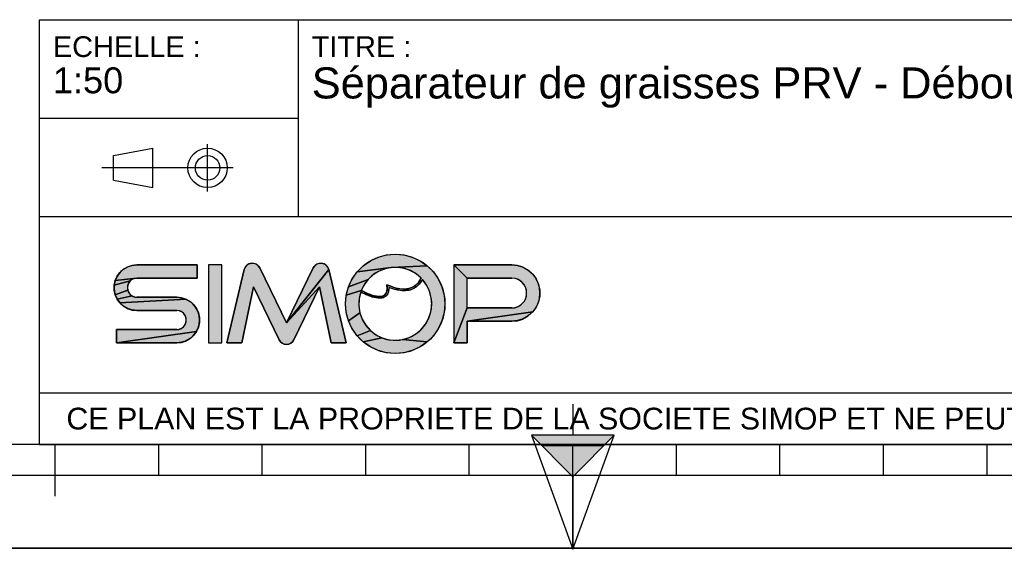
# Model space of a CAD drawing. Header units: millimetres. Extents: x 0 to 297, y 0 to 210.
# Tile 6 of 27: x 95 to 190, y 0 to 51. Entities that reach past the tile are written whole.
import ezdxf

# ---------------------------------------------------------------- set-up
doc = ezdxf.new("R2010")
doc.units = ezdxf.units.MM
doc.header["$LTSCALE"] = 16.335
doc.layers.get('0').update_dxf_attribs({"linetype": 'CONTINUOUS'})
doc.styles.get("Standard").update_dxf_attribs({"font": 'arial.ttf'})

# ---------------------------------------------------------------- blocks, each defined once
blk = doc.blocks.new('MARGEA4_BL0', base_point=(148.514, 105.014))
at = {"color": 7, "linetype": 'Continuous'}
for p, q in [((287.014, 10.014), (10.014, 10.014)), ((98.514, 5.014), (98.514, 10.014)), ((108.514, 7.014), (108.514, 10.014)), ((118.514, 7.014), (118.514, 10.014)), ((128.514, 7.014), (128.514, 10.014)), ((138.514, 7.014), (138.514, 10.014)), ((148.514, 0.014), (148.514, 10.014)), ((158.514, 7.014), (158.514, 10.014)), ((168.514, 7.014), (168.514, 10.014)), ((178.514, 7.014), (178.514, 10.014)), ((188.514, 7.014), (188.514, 10.014)), ((248.514, 7.014), (48.514, 7.014)), ((297.014, 0.014), (0.014, 0.014)), ((297.014, 0.014), (0.014, 0.014))]:
    blk.add_line(p, q, dxfattribs=at)
blk = doc.blocks.new('REPERE_ORIENTATION_BL1', base_point=(148.516, 6.898))
at = {"color": 7, "linetype": 'Continuous'}
for p, q in [((148.516, 13.898), (148.516, 10.898)), ((148.516, 6.898), (144.516, 10.898)), ((152.516, 10.898), (144.516, 10.898)), ((144.516, 10.898), (148.516, -0.102)), ((148.516, 6.898), (152.516, 10.898)), ((148.516, -0.102), (152.516, 10.898)), ((151.516, 9.898), (145.516, 9.898)), ((148.516, 6.898), (148.516, -0.102))]:
    blk.add_line(p, q, dxfattribs=at)
blk.add_solid([(144.516, 10.898), (148.516, 6.898), (152.516, 10.898)], dxfattribs=at)
blk = doc.blocks.new('ISO_BL3', base_point=(109.359, 36.711))
at = {"color": 2, "linetype": 'Continuous'}
for p, q in [((113.239, 34.434), (113.239, 38.988)), ((104.158, 37.894), (107.956, 38.612)), ((107.956, 34.81), (107.956, 38.612)), ((104.158, 35.528), (104.158, 37.894)), ((115.7, 36.711), (103.019, 36.711)), ((104.158, 35.528), (107.956, 34.81))]:
    blk.add_line(p, q, dxfattribs=at)
for radius in [1.901, 1.183]:
    blk.add_circle((113.239, 36.711), radius, dxfattribs=at)
blk = doc.blocks.new('LOGO-SIMOP-2009_BL4', base_point=(124.77, 23.589))
at = {"linetype": 'Continuous'}
for points in [[(131.363, 28.389), (132.197, 28.316), (133.005, 28.1), (133.763, 27.746), (134.449, 27.266), (130.961, 27.086), (127.686, 26.675), (128.278, 27.266), (128.963, 27.746), (129.722, 28.1), (130.53, 28.316)], [(105.954, 27.301), (106.412, 27.349), (112.22, 27.349), (112.22, 26.069), (106.412, 26.069), (104.319, 25.829), (104.507, 26.249), (104.777, 26.621), (105.119, 26.929), (105.517, 27.159)], [(117.578, 27.509), (117.792, 27.474), (117.99, 27.382), (118.155, 27.24), (118.276, 27.059), (120.86, 21.749), (124.06, 25.217), (121.579, 20.119), (121.455, 19.934), (121.284, 19.791), (121.08, 19.7), (120.86, 19.669), (120.639, 19.7), (120.436, 19.791), (120.265, 19.934), (120.141, 20.119), (117.66, 25.217), (116.54, 19.829), (115.1, 19.829), (116.778, 26.894), (116.857, 27.097), (116.987, 27.271), (117.16, 27.404), (117.362, 27.485)], [(123.927, 27.474), (124.142, 27.509), (124.358, 27.485), (124.56, 27.404), (124.732, 27.271), (124.863, 27.097), (124.941, 26.894), (120.86, 21.749), (123.444, 27.059), (123.565, 27.24), (123.73, 27.382)], [(124.06, 25.217), (120.86, 21.749), (124.941, 26.894), (126.62, 19.829), (125.18, 19.829)], [(129.751, 26.718), (129.215, 26.377), (128.749, 25.946), (126.853, 25.231), (127.207, 25.989), (127.686, 26.675), (130.961, 27.086), (130.34, 26.957)], [(131.596, 27.101), (130.961, 27.086), (134.449, 27.266), (135.04, 26.675), (135.52, 25.989), (135.874, 25.231), (136.091, 24.423), (136.163, 23.589), (136.091, 22.756), (135.874, 21.947), (135.52, 21.189), (135.04, 20.504), (134.449, 19.912), (132.075, 20.142), (132.717, 20.34), (133.309, 20.655), (133.83, 21.078), (134.262, 21.592), (134.588, 22.178), (134.798, 22.816), (134.882, 23.482), (134.838, 24.152), (134.668, 24.801), (134.378, 25.407), (133.978, 25.946), (133.719, 25.545), (133.436, 25.258), (133.098, 25.04), (132.731, 24.907), (132.159, 25.009), (132.592, 25.042), (132.968, 25.156), (133.314, 25.364), (133.6, 25.651), (133.861, 26.069), (133.375, 26.478), (132.823, 26.792), (132.224, 27.002)], [(138.292, 26.069), (137.012, 27.349), (142.612, 27.349), (143.177, 27.29), (143.718, 27.114), (144.211, 26.83), (144.633, 26.449), (144.967, 25.989), (145.199, 25.47), (145.317, 24.913), (145.317, 24.345), (145.199, 23.789), (144.967, 23.269), (144.633, 22.809), (138.292, 21.909), (138.292, 19.829), (137.012, 19.829), (138.292, 23.189), (142.612, 23.189), (142.956, 23.231), (143.281, 23.354), (143.567, 23.551), (143.797, 23.811), (143.958, 24.119), (144.041, 24.456), (144.041, 24.803), (143.958, 25.14), (143.797, 25.447), (143.567, 25.707), (143.281, 25.904), (142.956, 26.027), (142.612, 26.069)], [(105.952, 25.946), (105.761, 25.8), (104.224, 25.379), (104.319, 25.829), (106.412, 26.069), (106.174, 26.038)], [(105.523, 25.387), (105.492, 25.149), (105.523, 24.911), (104.319, 24.469), (104.224, 24.919), (104.224, 25.379), (105.761, 25.8), (105.615, 25.609)], [(128.368, 25.438), (128.084, 24.869), (126.636, 24.423), (126.853, 25.231), (128.749, 25.946)], [(105.761, 24.499), (105.952, 24.352), (104.507, 24.049), (104.319, 24.469), (105.523, 24.911), (105.615, 24.689)], [(128.084, 24.869), (128.432, 24.7), (128.441, 24.519), (128.029, 24.718), (127.876, 24.064), (127.849, 23.394), (127.95, 22.73), (126.853, 21.947), (126.636, 22.756), (126.563, 23.589), (126.636, 24.423)], [(131.146, 25.202), (131.682, 25.062), (131.315, 24.983), (130.744, 25.179), (130.717, 24.821), (130.631, 24.565), (130.48, 24.354), (130.273, 24.213), (130.001, 24.3), (130.178, 24.346), (130.347, 24.448), (130.481, 24.62), (130.552, 24.815), (130.583, 25.063), (130.563, 25.429)], [(132.159, 25.009), (132.731, 24.907), (132.312, 24.85), (131.842, 24.874), (131.315, 24.983), (131.682, 25.062)], [(111.553, 23.809), (111.895, 23.501), (112.165, 23.129), (112.352, 22.709), (112.448, 22.259), (112.448, 21.799), (112.352, 21.349), (112.165, 20.929), (104.452, 19.829), (104.452, 21.109), (110.26, 21.109), (110.498, 21.14), (110.72, 21.232), (110.91, 21.379), (111.057, 21.569), (111.148, 21.791), (111.18, 22.029), (111.148, 22.267), (111.057, 22.489), (110.91, 22.68), (110.72, 22.826), (110.498, 22.918), (110.26, 22.949), (106.412, 22.949), (105.954, 22.997), (105.517, 23.139), (105.119, 23.369), (104.777, 23.677), (111.155, 24.039)], [(110.717, 24.181), (111.155, 24.039), (104.777, 23.677), (104.507, 24.049), (105.952, 24.352), (106.174, 24.26), (106.412, 24.229), (110.26, 24.229)], [(128.738, 24.565), (129.026, 24.456), (129.312, 24.368), (129.161, 24.244), (128.799, 24.369), (128.441, 24.519), (128.432, 24.7)], [(129.788, 24.29), (130.001, 24.3), (130.273, 24.213), (130.034, 24.143), (129.77, 24.13), (129.472, 24.167), (129.161, 24.244), (129.312, 24.368), (129.552, 24.315)], [(128.175, 22.098), (128.516, 21.52), (128.961, 21.017), (127.686, 20.504), (127.207, 21.189), (126.853, 21.947), (127.95, 22.73)], [(143.177, 21.969), (142.612, 21.909), (138.292, 21.909), (144.633, 22.809), (144.211, 22.429), (143.718, 22.144)], [(110.717, 19.877), (110.26, 19.829), (104.452, 19.829), (112.165, 20.929), (111.895, 20.557), (111.553, 20.249), (111.155, 20.019)], [(129.493, 20.607), (130.093, 20.307), (128.278, 19.912), (127.686, 20.504), (128.961, 21.017)], [(131.408, 20.069), (132.075, 20.142), (134.449, 19.912), (133.763, 19.432), (133.005, 19.079), (132.197, 18.862), (131.363, 18.789), (130.53, 18.862), (129.722, 19.079), (128.963, 19.432), (128.278, 19.912), (130.093, 20.307), (130.739, 20.125)]]:
    blk.add_hatch(color=2, dxfattribs=at).paths.add_polyline_path(points)
at = {"color": 2, "linetype": 'Continuous'}
for p, q in [((128.278, 27.266), (128.963, 27.746)), ((128.963, 27.746), (129.722, 28.1)), ((129.722, 28.1), (130.53, 28.316)), ((130.53, 28.316), (131.363, 28.389)), ((131.363, 28.389), (132.197, 28.316)), ((132.197, 28.316), (133.005, 28.1)), ((133.005, 28.1), (133.763, 27.746)), ((133.763, 27.746), (134.449, 27.266)), ((104.777, 26.621), (105.119, 26.929)), ((105.119, 26.929), (105.517, 27.159)), ((105.517, 27.159), (105.954, 27.301)), ((105.954, 27.301), (106.412, 27.349)), ((116.778, 26.894), (116.857, 27.097)), ((116.857, 27.097), (116.987, 27.271)), ((116.987, 27.271), (117.16, 27.404)), ((117.16, 27.404), (117.362, 27.485)), ((117.362, 27.485), (117.578, 27.509)), ((117.578, 27.509), (117.792, 27.474)), ((117.792, 27.474), (117.99, 27.382)), ((117.99, 27.382), (118.155, 27.24)), ((118.155, 27.24), (118.276, 27.059)), ((124.941, 26.894), (120.86, 21.749)), ((123.444, 27.059), (123.565, 27.24)), ((123.565, 27.24), (123.73, 27.382)), ((123.73, 27.382), (123.927, 27.474)), ((123.927, 27.474), (124.142, 27.509)), ((124.142, 27.509), (124.358, 27.485)), ((124.358, 27.485), (124.56, 27.404)), ((124.56, 27.404), (124.732, 27.271)), ((124.732, 27.271), (124.863, 27.097)), ((124.863, 27.097), (124.941, 26.894)), ((127.207, 25.989), (127.686, 26.675)), ((127.686, 26.675), (128.278, 27.266)), ((130.961, 27.086), (127.686, 26.675)), ((129.751, 26.718), (129.215, 26.377)), ((130.34, 26.957), (129.751, 26.718)), ((130.961, 27.086), (130.34, 26.957)), ((134.449, 27.266), (130.961, 27.086)), ((131.596, 27.101), (130.961, 27.086)), ((132.224, 27.002), (131.596, 27.101)), ((132.823, 26.792), (132.224, 27.002)), ((133.375, 26.478), (132.823, 26.792)), ((134.449, 27.266), (135.04, 26.675)), ((135.04, 26.675), (135.52, 25.989)), ((138.292, 26.069), (137.012, 27.349)), ((142.612, 27.349), (143.177, 27.29)), ((143.177, 27.29), (143.718, 27.114)), ((143.718, 27.114), (144.211, 26.83)), ((144.211, 26.83), (144.633, 26.449)), ((104.224, 25.379), (104.319, 25.829)), ((105.761, 25.8), (104.224, 25.379)), ((104.319, 25.829), (104.507, 26.249)), ((106.412, 26.069), (104.319, 25.829)), ((104.507, 26.249), (104.777, 26.621)), ((105.761, 25.8), (105.615, 25.609)), ((105.952, 25.946), (105.761, 25.8)), ((106.174, 26.038), (105.952, 25.946)), ((106.412, 26.069), (106.174, 26.038)), ((126.853, 25.231), (127.207, 25.989)), ((128.749, 25.946), (126.853, 25.231)), ((128.749, 25.946), (128.368, 25.438)), ((129.215, 26.377), (128.749, 25.946)), ((133.861, 26.069), (133.375, 26.478)), ((133.6, 25.651), (133.861, 26.069)), ((133.978, 25.946), (133.719, 25.545)), ((134.378, 25.407), (133.978, 25.946)), ((135.52, 25.989), (135.874, 25.231)), ((142.956, 26.027), (142.612, 26.069)), ((143.281, 25.904), (142.956, 26.027)), ((143.567, 25.707), (143.281, 25.904)), ((143.797, 25.447), (143.567, 25.707)), ((144.633, 26.449), (144.967, 25.989)), ((144.967, 25.989), (145.199, 25.47)), ((104.224, 24.919), (104.224, 25.379)), ((104.319, 24.469), (104.224, 24.919)), ((105.523, 24.911), (104.319, 24.469)), ((105.523, 25.387), (105.492, 25.149)), ((105.492, 25.149), (105.523, 24.911)), ((105.615, 25.609), (105.523, 25.387)), ((105.523, 24.911), (105.615, 24.689)), ((124.06, 25.217), (120.86, 21.749)), ((126.636, 24.423), (126.853, 25.231)), ((128.084, 24.869), (126.636, 24.423)), ((128.368, 25.438), (128.084, 24.869)), ((128.084, 24.869), (128.432, 24.7)), ((130.481, 24.62), (130.552, 24.815)), ((130.552, 24.815), (130.583, 25.063)), ((130.583, 25.063), (130.563, 25.429)), ((130.563, 25.429), (131.146, 25.202)), ((130.717, 24.821), (130.631, 24.565)), ((130.744, 25.179), (130.717, 24.821)), ((131.315, 24.983), (130.744, 25.179)), ((131.146, 25.202), (131.682, 25.062)), ((131.682, 25.062), (131.315, 24.983)), ((131.842, 24.874), (131.315, 24.983)), ((131.682, 25.062), (132.159, 25.009)), ((132.312, 24.85), (131.842, 24.874)), ((132.159, 25.009), (132.592, 25.042)), ((132.731, 24.907), (132.159, 25.009)), ((132.731, 24.907), (132.312, 24.85)), ((132.592, 25.042), (132.968, 25.156)), ((133.098, 25.04), (132.731, 24.907)), ((132.968, 25.156), (133.314, 25.364)), ((133.436, 25.258), (133.098, 25.04)), ((133.314, 25.364), (133.6, 25.651)), ((133.719, 25.545), (133.436, 25.258)), ((134.668, 24.801), (134.378, 25.407)), ((134.838, 24.152), (134.668, 24.801)), ((135.874, 25.231), (136.091, 24.423)), ((143.958, 25.14), (143.797, 25.447)), ((144.041, 24.803), (143.958, 25.14)), ((144.041, 24.456), (144.041, 24.803)), ((145.199, 25.47), (145.317, 24.913)), ((145.317, 24.913), (145.317, 24.345)), ((104.507, 24.049), (104.319, 24.469)), ((105.952, 24.352), (104.507, 24.049)), ((104.777, 23.677), (104.507, 24.049)), ((111.155, 24.039), (104.777, 23.677)), ((105.615, 24.689), (105.761, 24.499)), ((105.761, 24.499), (105.952, 24.352)), ((105.952, 24.352), (106.174, 24.26)), ((106.174, 24.26), (106.412, 24.229)), ((110.26, 24.229), (110.717, 24.181)), ((110.717, 24.181), (111.155, 24.039)), ((111.155, 24.039), (111.553, 23.809)), ((111.553, 23.809), (111.895, 23.501)), ((126.563, 23.589), (126.636, 24.423)), ((127.876, 24.064), (127.849, 23.394)), ((128.029, 24.718), (127.876, 24.064)), ((128.441, 24.519), (128.029, 24.718)), ((128.432, 24.7), (128.738, 24.565)), ((128.432, 24.7), (128.441, 24.519)), ((128.799, 24.369), (128.441, 24.519)), ((128.738, 24.565), (129.026, 24.456)), ((129.161, 24.244), (128.799, 24.369)), ((129.026, 24.456), (129.312, 24.368)), ((129.312, 24.368), (129.161, 24.244)), ((129.472, 24.167), (129.161, 24.244)), ((129.312, 24.368), (129.552, 24.315)), ((129.77, 24.13), (129.472, 24.167)), ((129.552, 24.315), (129.788, 24.29)), ((130.034, 24.143), (129.77, 24.13)), ((129.788, 24.29), (130.001, 24.3)), ((130.001, 24.3), (130.178, 24.346)), ((130.273, 24.213), (130.001, 24.3)), ((130.273, 24.213), (130.034, 24.143)), ((130.178, 24.346), (130.347, 24.448)), ((130.48, 24.354), (130.273, 24.213)), ((130.347, 24.448), (130.481, 24.62)), ((130.631, 24.565), (130.48, 24.354)), ((134.882, 23.482), (134.838, 24.152)), ((136.091, 24.423), (136.163, 23.589)), ((143.567, 23.551), (143.797, 23.811)), ((143.797, 23.811), (143.958, 24.119)), ((143.958, 24.119), (144.041, 24.456)), ((145.199, 23.789), (144.967, 23.269)), ((145.317, 24.345), (145.199, 23.789)), ((105.119, 23.369), (104.777, 23.677)), ((105.517, 23.139), (105.119, 23.369)), ((105.954, 22.997), (105.517, 23.139)), ((106.412, 22.949), (105.954, 22.997)), ((110.498, 22.918), (110.26, 22.949)), ((110.72, 22.826), (110.498, 22.918)), ((110.91, 22.68), (110.72, 22.826)), ((111.895, 23.501), (112.165, 23.129)), ((112.165, 23.129), (112.352, 22.709)), ((126.636, 22.756), (126.563, 23.589)), ((127.849, 23.394), (127.95, 22.73)), ((134.798, 22.816), (134.882, 23.482)), ((136.163, 23.589), (136.091, 22.756)), ((138.292, 23.189), (137.012, 19.829)), ((142.612, 23.189), (142.956, 23.231)), ((142.956, 23.231), (143.281, 23.354)), ((143.281, 23.354), (143.567, 23.551)), ((144.967, 23.269), (144.633, 22.809)), ((111.057, 22.489), (110.91, 22.68)), ((111.148, 22.267), (111.057, 22.489)), ((111.18, 22.029), (111.148, 22.267)), ((111.148, 21.791), (111.18, 22.029)), ((112.352, 22.709), (112.448, 22.259)), ((112.448, 22.259), (112.448, 21.799)), ((126.853, 21.947), (126.636, 22.756)), ((127.95, 22.73), (126.853, 21.947)), ((127.207, 21.189), (126.853, 21.947)), ((127.95, 22.73), (128.175, 22.098)), ((128.175, 22.098), (128.516, 21.52)), ((134.262, 21.592), (134.588, 22.178)), ((134.588, 22.178), (134.798, 22.816)), ((135.874, 21.947), (135.52, 21.189)), ((136.091, 22.756), (135.874, 21.947)), ((144.633, 22.809), (138.292, 21.909)), ((143.177, 21.969), (142.612, 21.909)), ((143.718, 22.144), (143.177, 21.969)), ((144.211, 22.429), (143.718, 22.144)), ((144.633, 22.809), (144.211, 22.429)), ((112.165, 20.929), (104.452, 19.829)), ((110.26, 21.109), (110.498, 21.14)), ((110.498, 21.14), (110.72, 21.232)), ((110.72, 21.232), (110.91, 21.379)), ((110.91, 21.379), (111.057, 21.569)), ((111.057, 21.569), (111.148, 21.791)), ((112.165, 20.929), (111.895, 20.557)), ((112.352, 21.349), (112.165, 20.929)), ((112.448, 21.799), (112.352, 21.349)), ((127.686, 20.504), (127.207, 21.189)), ((128.961, 21.017), (127.686, 20.504)), ((128.516, 21.52), (128.961, 21.017)), ((128.961, 21.017), (129.493, 20.607)), ((133.309, 20.655), (133.83, 21.078)), ((133.83, 21.078), (134.262, 21.592)), ((135.52, 21.189), (135.04, 20.504)), ((111.155, 20.019), (110.717, 19.877)), ((111.553, 20.249), (111.155, 20.019)), ((111.895, 20.557), (111.553, 20.249)), ((120.265, 19.934), (120.141, 20.119)), ((121.579, 20.119), (121.455, 19.934)), ((128.278, 19.912), (127.686, 20.504)), ((130.093, 20.307), (128.278, 19.912)), ((129.493, 20.607), (130.093, 20.307)), ((130.093, 20.307), (130.739, 20.125)), ((130.739, 20.125), (131.408, 20.069)), ((131.408, 20.069), (132.075, 20.142)), ((132.075, 20.142), (132.717, 20.34)), ((134.449, 19.912), (132.075, 20.142)), ((132.717, 20.34), (133.309, 20.655)), ((135.04, 20.504), (134.449, 19.912)), ((110.717, 19.877), (110.26, 19.829)), ((120.436, 19.791), (120.265, 19.934)), ((120.639, 19.7), (120.436, 19.791)), ((120.86, 19.669), (120.639, 19.7)), ((121.08, 19.7), (120.86, 19.669)), ((121.284, 19.791), (121.08, 19.7)), ((121.455, 19.934), (121.284, 19.791)), ((128.963, 19.432), (128.278, 19.912)), ((129.722, 19.079), (128.963, 19.432)), ((130.53, 18.862), (129.722, 19.079)), ((133.005, 19.079), (132.197, 18.862)), ((133.763, 19.432), (133.005, 19.079)), ((134.449, 19.912), (133.763, 19.432)), ((131.363, 18.789), (130.53, 18.862)), ((132.197, 18.862), (131.363, 18.789))]:
    blk.add_line(p, q, dxfattribs=at)
at = {"color": 7, "linetype": 'Continuous'}
for p, q in [((112.22, 27.349), (106.412, 27.349)), ((112.22, 26.069), (112.22, 27.349)), ((113.34, 27.349), (113.34, 19.829)), ((114.62, 27.349), (113.34, 27.349)), ((114.62, 19.829), (114.62, 27.349)), ((116.778, 26.894), (115.1, 19.829)), ((120.86, 21.749), (118.276, 27.059)), ((123.444, 27.059), (120.86, 21.749)), ((126.62, 19.829), (124.941, 26.894)), ((142.612, 27.349), (137.012, 27.349)), ((137.012, 27.349), (137.012, 19.829)), ((106.412, 26.069), (112.22, 26.069)), ((138.292, 26.069), (142.612, 26.069)), ((138.292, 23.189), (138.292, 26.069)), ((116.54, 19.829), (117.66, 25.217)), ((117.66, 25.217), (120.141, 20.119)), ((121.579, 20.119), (124.06, 25.217)), ((124.06, 25.217), (125.18, 19.829)), ((110.26, 24.229), (106.412, 24.229)), ((106.412, 22.949), (110.26, 22.949)), ((142.612, 23.189), (138.292, 23.189)), ((138.292, 21.909), (142.612, 21.909)), ((138.292, 19.829), (138.292, 21.909)), ((104.452, 21.109), (104.452, 19.829)), ((110.26, 21.109), (104.452, 21.109)), ((104.452, 19.829), (110.26, 19.829)), ((113.34, 19.829), (114.62, 19.829)), ((115.1, 19.829), (116.54, 19.829)), ((125.18, 19.829), (126.62, 19.829)), ((137.012, 19.829), (138.292, 19.829))]:
    blk.add_line(p, q, dxfattribs=at)
at = {"color": 2, "linetype": 'Continuous'}
for points in [[(131.363, 28.389), (132.197, 28.316), (133.005, 28.1), (133.763, 27.746), (134.449, 27.266), (130.961, 27.086), (127.686, 26.675), (128.278, 27.266), (128.963, 27.746), (129.722, 28.1), (130.53, 28.316), (131.363, 28.389)], [(105.954, 27.301), (106.412, 27.349), (112.22, 27.349), (112.22, 26.069), (106.412, 26.069), (104.319, 25.829), (104.507, 26.249), (104.777, 26.621), (105.119, 26.929), (105.517, 27.159), (105.954, 27.301)], [(117.578, 27.509), (117.792, 27.474), (117.99, 27.382), (118.155, 27.24), (118.276, 27.059), (120.86, 21.749), (124.06, 25.217), (121.579, 20.119), (121.455, 19.934), (121.284, 19.791), (121.08, 19.7), (120.86, 19.669), (120.639, 19.7), (120.436, 19.791), (120.265, 19.934), (120.141, 20.119), (117.66, 25.217), (116.54, 19.829), (115.1, 19.829), (116.778, 26.894), (116.857, 27.097), (116.987, 27.271), (117.16, 27.404), (117.362, 27.485), (117.578, 27.509)], [(123.927, 27.474), (124.142, 27.509), (124.358, 27.485), (124.56, 27.404), (124.732, 27.271), (124.863, 27.097), (124.941, 26.894), (120.86, 21.749), (123.444, 27.059), (123.565, 27.24), (123.73, 27.382), (123.927, 27.474)], [(124.06, 25.217), (120.86, 21.749), (124.941, 26.894), (126.62, 19.829), (125.18, 19.829), (124.06, 25.217)], [(129.751, 26.718), (129.215, 26.377), (128.749, 25.946), (126.853, 25.231), (127.207, 25.989), (127.686, 26.675), (130.961, 27.086), (130.34, 26.957), (129.751, 26.718)], [(131.596, 27.101), (130.961, 27.086), (134.449, 27.266), (135.04, 26.675), (135.52, 25.989), (135.874, 25.231), (136.091, 24.423), (136.163, 23.589), (136.091, 22.756), (135.874, 21.947), (135.52, 21.189), (135.04, 20.504), (134.449, 19.912), (132.075, 20.142), (132.717, 20.34), (133.309, 20.655), (133.83, 21.078), (134.262, 21.592), (134.588, 22.178), (134.798, 22.816), (134.882, 23.482), (134.838, 24.152), (134.668, 24.801), (134.378, 25.407), (133.978, 25.946), (133.719, 25.545), (133.436, 25.258), (133.098, 25.04), (132.731, 24.907), (132.159, 25.009), (132.592, 25.042), (132.968, 25.156), (133.314, 25.364), (133.6, 25.651), (133.861, 26.069), (133.375, 26.478), (132.823, 26.792), (132.224, 27.002), (131.596, 27.101)], [(138.292, 26.069), (137.012, 27.349), (142.612, 27.349), (143.177, 27.29), (143.718, 27.114), (144.211, 26.83), (144.633, 26.449), (144.967, 25.989), (145.199, 25.47), (145.317, 24.913), (145.317, 24.345), (145.199, 23.789), (144.967, 23.269), (144.633, 22.809), (138.292, 21.909), (138.292, 19.829), (137.012, 19.829), (138.292, 23.189), (142.612, 23.189), (142.956, 23.231), (143.281, 23.354), (143.567, 23.551), (143.797, 23.811), (143.958, 24.119), (144.041, 24.456), (144.041, 24.803), (143.958, 25.14), (143.797, 25.447), (143.567, 25.707), (143.281, 25.904), (142.956, 26.027), (142.612, 26.069), (138.292, 26.069)], [(105.952, 25.946), (105.761, 25.8), (104.224, 25.379), (104.319, 25.829), (106.412, 26.069), (106.174, 26.038), (105.952, 25.946)], [(105.523, 25.387), (105.492, 25.149), (105.523, 24.911), (104.319, 24.469), (104.224, 24.919), (104.224, 25.379), (105.761, 25.8), (105.615, 25.609), (105.523, 25.387)], [(128.368, 25.438), (128.084, 24.869), (126.636, 24.423), (126.853, 25.231), (128.749, 25.946), (128.368, 25.438)], [(105.761, 24.499), (105.952, 24.352), (104.507, 24.049), (104.319, 24.469), (105.523, 24.911), (105.615, 24.689), (105.761, 24.499)], [(128.084, 24.869), (128.432, 24.7), (128.441, 24.519), (128.029, 24.718), (127.876, 24.064), (127.849, 23.394), (127.95, 22.73), (126.853, 21.947), (126.636, 22.756), (126.563, 23.589), (126.636, 24.423), (128.084, 24.869)], [(131.146, 25.202), (131.682, 25.062), (131.315, 24.983), (130.744, 25.179), (130.717, 24.821), (130.631, 24.565), (130.48, 24.354), (130.273, 24.213), (130.001, 24.3), (130.178, 24.346), (130.347, 24.448), (130.481, 24.62), (130.552, 24.815), (130.583, 25.063), (130.563, 25.429), (131.146, 25.202)], [(132.159, 25.009), (132.731, 24.907), (132.312, 24.85), (131.842, 24.874), (131.315, 24.983), (131.682, 25.062), (132.159, 25.009)], [(111.553, 23.809), (111.895, 23.501), (112.165, 23.129), (112.352, 22.709), (112.448, 22.259), (112.448, 21.799), (112.352, 21.349), (112.165, 20.929), (104.452, 19.829), (104.452, 21.109), (110.26, 21.109), (110.498, 21.14), (110.72, 21.232), (110.91, 21.379), (111.057, 21.569), (111.148, 21.791), (111.18, 22.029), (111.148, 22.267), (111.057, 22.489), (110.91, 22.68), (110.72, 22.826), (110.498, 22.918), (110.26, 22.949), (106.412, 22.949), (105.954, 22.997), (105.517, 23.139), (105.119, 23.369), (104.777, 23.677), (111.155, 24.039), (111.553, 23.809)], [(110.717, 24.181), (111.155, 24.039), (104.777, 23.677), (104.507, 24.049), (105.952, 24.352), (106.174, 24.26), (106.412, 24.229), (110.26, 24.229), (110.717, 24.181)], [(128.738, 24.565), (129.026, 24.456), (129.312, 24.368), (129.161, 24.244), (128.799, 24.369), (128.441, 24.519), (128.432, 24.7), (128.738, 24.565)], [(129.788, 24.29), (130.001, 24.3), (130.273, 24.213), (130.034, 24.143), (129.77, 24.13), (129.472, 24.167), (129.161, 24.244), (129.312, 24.368), (129.552, 24.315), (129.788, 24.29)], [(128.175, 22.098), (128.516, 21.52), (128.961, 21.017), (127.686, 20.504), (127.207, 21.189), (126.853, 21.947), (127.95, 22.73), (128.175, 22.098)], [(143.177, 21.969), (142.612, 21.909), (138.292, 21.909), (144.633, 22.809), (144.211, 22.429), (143.718, 22.144), (143.177, 21.969)], [(110.717, 19.877), (110.26, 19.829), (104.452, 19.829), (112.165, 20.929), (111.895, 20.557), (111.553, 20.249), (111.155, 20.019), (110.717, 19.877)], [(129.493, 20.607), (130.093, 20.307), (128.278, 19.912), (127.686, 20.504), (128.961, 21.017), (129.493, 20.607)], [(131.408, 20.069), (132.075, 20.142), (134.449, 19.912), (133.763, 19.432), (133.005, 19.079), (132.197, 18.862), (131.363, 18.789), (130.53, 18.862), (129.722, 19.079), (128.963, 19.432), (128.278, 19.912), (130.093, 20.307), (130.739, 20.125), (131.408, 20.069)]]:
    blk.add_lwpolyline(points, dxfattribs=at)
at = {"color": 7, "linetype": 'Continuous'}
blk.add_circle((131.363, 23.589), 4.8, dxfattribs=at)
for centre, radius, start, end in [((106.412, 25.149), 2.2, 90, 270), ((117.556, 26.709), 0.8, 25.94945, 166.63548), ((124.163, 26.709), 0.8, 13.36452, 154.05055), ((131.363, 23.589), 3.52, 44.79283, 158.67631), ((142.612, 24.629), 2.72, 270, 90), ((106.412, 25.149), 0.92, 90, 270), ((131.363, 23.589), 3.52, 161.30052, 42.02671), ((142.612, 24.629), 1.44, 270, 90), ((110.26, 22.029), 2.2, 270, 90), ((110.26, 22.029), 0.92, 270, 90), ((120.86, 20.469), 0.8, 205.94945, 334.05055)]:
    blk.add_arc(centre, radius, start, end, dxfattribs=at)
blk.add_open_spline([(133.861, 26.069), (133.691, 25.725), (133.278, 25.242), (132.495, 24.966), (131.587, 25.038), (130.914, 25.273), (130.563, 25.429)], degree=3, dxfattribs=at)
for points, knots in [([(133.978, 25.946), (133.742, 25.491), (133.106, 24.892), (131.957, 24.786), (131.132, 25.023), (130.744, 25.179)], [0, 0, 0, 0, 0.345264, 0.703638, 1, 1, 1, 1]), ([(130.744, 25.179), (130.749, 25.009), (130.71, 24.645), (130.441, 24.241), (129.948, 24.097), (129.39, 24.163), (128.75, 24.373), (128.275, 24.593), (128.029, 24.718)], [0, 0, 0, 0, 0.118516, 0.29564, 0.472763, 0.649887, 0.82701, 1, 1, 1, 1]), ([(130.563, 25.429), (130.59, 25.221), (130.59, 24.88), (130.467, 24.544), (130.244, 24.35), (129.836, 24.25), (129.149, 24.376), (128.458, 24.678), (128.084, 24.869)], [0, 0, 0, 0, 0.125, 0.25, 0.375, 0.5, 0.75, 1, 1, 1, 1])]:
    blk.add_open_spline(points, degree=3, knots=knots, dxfattribs=at)
at = {"color": 2, "linetype": 'Continuous'}
for points in [[(113.34, 19.829), (113.34, 27.349), (114.62, 19.829), (114.62, 27.349)], [(138.292, 23.189), (137.012, 19.829), (138.292, 26.069), (137.012, 27.349)]]:
    blk.add_solid(points, dxfattribs=at)
blk = doc.blocks.new('*T6')
at = {"color": 2, "linetype": 'Continuous'}
for p, q in [((0, 0), (0, 41)), ((0, 41), (190, 41)), ((25, 22), (25, 41)), ((170, 5), (170, 41)), ((190, 0), (190, 41)), ((0, 31.5), (25, 31.5)), ((0, 22), (190, 22)), ((110, 5), (110, 22)), ((170, 15), (190, 15)), ((0, 5), (190, 5)), ((0, 0), (190, 0))]:
    blk.add_line(p, q, dxfattribs=at)
at = {"color": 2, "linetype": 'Continuous', "line_spacing_factor": 0.9}
for s, insert, char_height, width, attachment_point in [('ECHELLE :\\P\\H2.5;1:50', (1.28, 39.4), 2, 28.52045, 1), ('TITRE :', (26.28, 39.4), 2, 19.19703, 1), ('A4', (180, 34), 5, 17.0632, 2), ('REFERENCE PRODUIT :', (111.28, 20.4), 2, 64.13383, 1), ('FR', (180, 20), 3, 11.15242, 2), ('FOLIO :  \\P\\H3.0;1/1', (180, 12.812), 1.5, 17.19703, 2), ('CE PLAN EST LA PROPRIETE DE LA SOCIETE SIMOP ET NE PEUT ETRE REPRODUIT OU COMMUNIQUE SANS SON AUTORISATION', (95, 3.55), 2.1, 368.8974, 2)]:
    blk.add_mtext(s, dxfattribs=dict(at, insert=insert, char_height=char_height, width=width, attachment_point=attachment_point))
blk = doc.blocks.new('*T7')
at = {"color": 2, "linetype": 'Continuous'}
for p, q in [((0, 0), (0, 41)), ((0, 41), (190, 41)), ((25, 22), (25, 41)), ((170, 5), (170, 41)), ((190, 0), (190, 41)), ((0, 31.5), (25, 31.5)), ((0, 22), (190, 22)), ((110, 5), (110, 22)), ((170, 15), (190, 15)), ((0, 5), (190, 5)), ((0, 0), (190, 0))]:
    blk.add_line(p, q, dxfattribs=at)
at = {"color": 2, "linetype": 'Continuous', "line_spacing_factor": 0.9}
for s, insert, char_height, width, attachment_point in [('ECHELLE :\\P\\H2.5;1:50', (1.28, 39.4), 2, 28.52045, 1), ('TITRE :\\P\\H3.0;Séparateur de graisses PRV - Débourbeur V100 - Taille 70', (26.28, 39.4), 2, 218.74349, 1), ('A4', (180, 34), 5, 17.0632, 2), ('REFERENCE PRODUIT :\\P\\H3.0;SG3/6632/23070/FBRTM', (111.28, 20.4), 2, 94.46097, 1), ('FR', (180, 20), 3, 11.15242, 2), ('FOLIO :  \\P\\H3.0;1/1', (180, 12.812), 1.5, 17.19703, 2), ('CE PLAN EST LA PROPRIETE DE LA SOCIETE SIMOP ET NE PEUT ETRE REPRODUIT OU COMMUNIQUE SANS SON AUTORISATION', (95, 3.55), 2.1, 368.8974, 2)]:
    blk.add_mtext(s, dxfattribs=dict(at, insert=insert, char_height=char_height, width=width, attachment_point=attachment_point))

msp = doc.modelspace()

# ---------------------------------------------------------------- linework, layer by layer
at = {"color": 7, "linetype": 'Continuous'}
msp.add_line((0, 0), (297, 0), dxfattribs=at)

# ---------------------------------------------------------------- block references
at = {"color": 2, "linetype": 'Continuous'}
for name, p in [('MARGEA4_BL0', (148.514, 105.014)), ('ISO_BL3', (109.359, 36.711)), ('LOGO-SIMOP-2009_BL4', (124.77, 23.589)), ('REPERE_ORIENTATION_BL1', (148.516, 6.898))]:
    msp.add_blockref(name, p, dxfattribs=at)
for name in ['*T6', '*T7']:
    msp.add_blockref(name, (97.014, 10.014))

doc.saveas('drawing.dxf')
